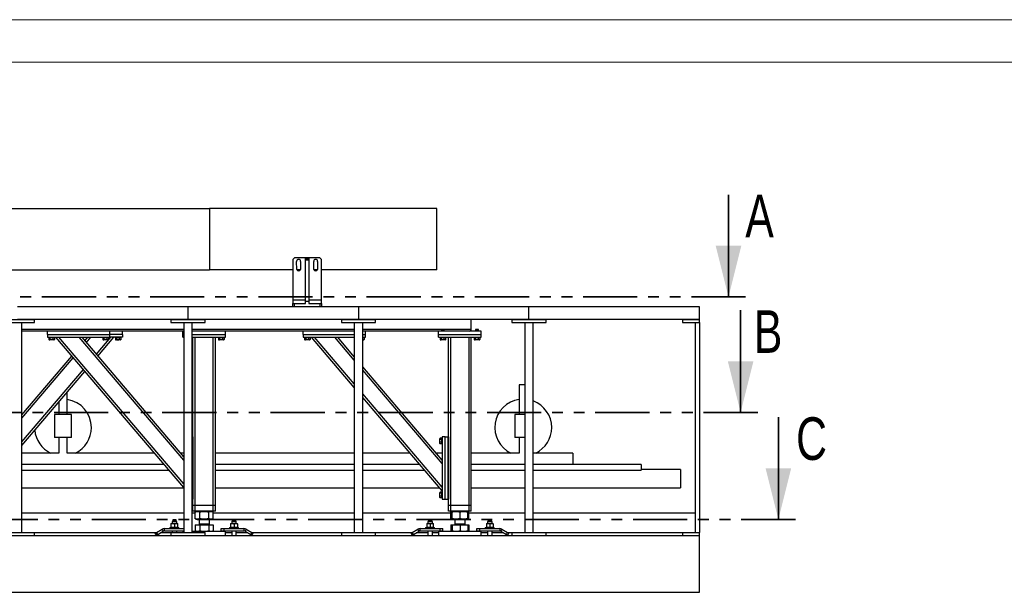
# Model space of a CAD drawing. Header units: millimetres. Extents: x 0 to 841, y 0 to 594.
# Tile 16 of 190: x 179 to 295, y 527 to 594. Entities that reach past the tile are written whole.
import ezdxf

# ---------------------------------------------------------------- set-up
doc = ezdxf.new("R2010")
doc.units = ezdxf.units.MM
doc.linetypes.add('PHANTOM', pattern=[12.7, 6.35, -1.27, 1.27, -1.27, 1.27, -1.27])
doc.layers.add('TRAIT-FORT', color=4, linetype='Continuous', lineweight=25)
doc.styles.add('SLDTEXTSTYLE0', font='TXT', dxfattribs={"width": 0.75})

msp = doc.modelspace()

# ---------------------------------------------------------------- linework, layer by layer
at = {"color": 7, "linetype": 'Continuous', "lineweight": 18}
for p, q in [((841, 594), (0, 594)), ((836, 589), (5, 589))]:
    msp.add_line(p, q, dxfattribs=at)
at = {"color": 7, "linetype": 'Continuous', "lineweight": 35}
for p, q in [((262.606, 573.468), (262.606, 561.468)), ((264.033, 559.909), (264.033, 547.909)), ((268.458, 547.349), (268.458, 535.349))]:
    msp.add_line(p, q, dxfattribs=at)
at = {"color": 7, "linetype": 'PHANTOM', "lineweight": 35}
for p, q in [((264.606, 561.468), (35.839, 561.468)), ((266.033, 547.909), (28.279, 547.909)), ((270.458, 535.349), (23.64, 535.349))]:
    msp.add_line(p, q, dxfattribs=at)
at = {"color": 7, "linetype": 'Continuous', "lineweight": 35}
for points in [[(262.606, 561.468), (264.106, 567.468), (261.106, 567.468)], [(264.033, 547.909), (265.533, 553.909), (262.533, 553.909)], [(268.458, 535.349), (269.958, 541.349), (266.958, 541.349)]]:
    msp.add_solid(points, dxfattribs=at)
at = {"layer": 'TRAIT-FORT', "color": 4, "linetype": 'Continuous', "lineweight": 25}
for p, q in [((172.594, 571.85), (201.705, 571.85)), ((201.705, 571.85), (201.705, 564.65)), ((228.372, 571.85), (201.705, 571.85)), ((228.372, 564.65), (228.372, 571.85)), ((211.673, 566.043), (211.506, 565.876)), ((214.673, 566.043), (211.673, 566.043)), ((214.839, 565.876), (214.673, 566.043)), ((211.506, 565.876), (211.506, 561.117)), ((211.949, 564.709), (211.939, 565.643)), ((212.406, 565.643), (212.396, 564.709)), ((212.973, 565.984), (213.373, 565.984)), ((212.973, 565.828), (212.973, 565.984)), ((212.973, 565.828), (213.373, 565.828)), ((212.973, 560.984), (212.973, 565.828)), ((213.373, 565.984), (213.373, 565.828)), ((213.373, 565.828), (213.373, 560.984)), ((213.949, 564.709), (213.939, 565.643)), ((214.406, 565.643), (214.396, 564.709)), ((214.839, 561.117), (214.839, 565.876)), ((174.373, 564.65), (201.705, 564.65)), ((211.506, 564.65), (201.705, 564.65)), ((212.369, 564.65), (211.976, 564.65)), ((214.37, 564.65), (213.976, 564.65)), ((228.372, 564.65), (214.839, 564.65)), ((199.199, 560.317), (179.199, 560.317)), ((199.199, 558.817), (199.199, 560.317)), ((219.199, 560.317), (199.199, 560.317)), ((211.506, 561.117), (211.506, 560.717)), ((211.506, 561.117), (212.973, 561.117)), ((211.506, 560.317), (211.506, 560.717)), ((211.506, 560.717), (211.673, 560.717)), ((211.673, 560.717), (212.973, 560.717)), ((211.673, 560.317), (211.673, 560.717)), ((212.973, 560.717), (212.973, 560.984)), ((212.973, 560.984), (213.373, 560.984)), ((213.373, 561.117), (214.839, 561.117)), ((213.373, 560.984), (213.373, 560.717)), ((213.373, 560.717), (214.673, 560.717)), ((214.673, 560.717), (214.673, 560.317)), ((214.673, 560.717), (214.839, 560.717)), ((214.839, 560.717), (214.839, 561.117)), ((214.839, 560.717), (214.839, 560.317)), ((219.199, 560.317), (219.199, 558.817)), ((239.199, 560.317), (219.199, 560.317)), ((239.199, 558.817), (239.199, 560.317)), ((259.199, 560.317), (239.199, 560.317)), ((259.199, 558.817), (259.199, 560.317)), ((177.199, 558.817), (181.199, 558.817)), ((177.199, 558.484), (181.199, 558.484)), ((199.199, 558.817), (179.199, 558.817)), ((179.699, 533.817), (179.699, 558.484)), ((181.199, 558.484), (181.199, 558.817)), ((197.199, 558.817), (201.199, 558.817)), ((197.199, 558.817), (197.199, 558.484)), ((197.199, 558.484), (201.199, 558.484)), ((198.699, 558.484), (198.699, 533.817)), ((219.199, 558.817), (199.199, 558.817)), ((199.699, 533.817), (199.699, 558.484)), ((201.199, 558.484), (201.199, 558.817)), ((217.199, 558.817), (217.199, 558.484)), ((217.199, 558.817), (221.199, 558.817)), ((217.199, 558.484), (221.199, 558.484)), ((218.699, 558.484), (218.699, 533.817)), ((239.199, 558.817), (219.199, 558.817)), ((219.699, 533.817), (219.699, 558.484)), ((221.199, 558.484), (221.199, 558.817)), ((232.432, 557.667), (232.432, 558.817)), ((237.199, 558.817), (241.199, 558.817)), ((237.199, 558.817), (237.199, 558.484)), ((237.199, 558.484), (241.199, 558.484)), ((238.699, 558.484), (238.699, 533.817)), ((259.199, 558.817), (239.199, 558.817)), ((239.699, 533.817), (239.699, 558.484)), ((241.199, 558.484), (241.199, 558.817)), ((257.199, 558.817), (259.199, 558.817)), ((257.199, 558.817), (257.199, 558.484)), ((257.199, 558.484), (259.199, 558.484)), ((258.699, 558.484), (258.699, 533.817)), ((259.199, 558.484), (259.199, 558.817)), ((259.199, 558.484), (259.199, 533.817)), ((198.699, 557.667), (179.699, 557.667)), ((198.699, 557.467), (179.699, 557.467)), ((182.699, 557.067), (182.699, 557.467)), ((182.699, 557.067), (182.699, 556.734)), ((182.699, 557.067), (190.032, 557.067)), ((190.032, 557.067), (190.032, 557.467)), ((191.499, 557.067), (190.032, 557.067)), ((190.032, 556.734), (190.032, 557.067)), ((191.499, 557.067), (191.499, 557.467)), ((191.499, 557.067), (191.499, 556.734)), ((198.599, 557.067), (198.599, 557.467)), ((198.599, 557.067), (198.699, 557.067)), ((198.599, 556.734), (198.599, 557.067)), ((218.699, 557.667), (199.699, 557.667)), ((212.699, 557.467), (199.699, 557.467)), ((199.699, 557.067), (203.599, 557.067)), ((203.599, 557.067), (203.599, 557.467)), ((203.599, 556.734), (203.599, 557.067)), ((212.699, 557.067), (212.699, 557.467)), ((218.699, 557.467), (212.699, 557.467)), ((212.699, 557.067), (212.699, 556.734)), ((212.699, 557.067), (218.699, 557.067)), ((228.956, 557.667), (219.699, 557.667)), ((220.032, 557.467), (219.699, 557.467)), ((219.699, 557.067), (220.032, 557.067)), ((228.599, 557.467), (220.032, 557.467)), ((220.032, 557.067), (220.032, 557.467)), ((220.032, 556.734), (220.032, 557.067)), ((233.599, 557.467), (228.599, 557.467)), ((228.599, 557.067), (228.599, 557.467)), ((228.599, 556.734), (228.599, 557.067)), ((228.599, 557.067), (233.599, 557.067)), ((228.956, 557.667), (228.932, 557.644)), ((228.932, 557.644), (228.932, 557.467)), ((229.266, 557.644), (228.932, 557.644)), ((228.956, 557.667), (229.242, 557.667)), ((229.266, 557.644), (229.242, 557.667)), ((232.432, 557.667), (229.242, 557.667)), ((229.266, 557.467), (229.266, 557.644)), ((232.956, 557.667), (232.932, 557.644)), ((232.932, 557.644), (232.932, 557.467)), ((233.266, 557.644), (232.932, 557.644)), ((232.956, 557.667), (233.242, 557.667)), ((233.266, 557.644), (233.242, 557.667)), ((233.266, 557.467), (233.266, 557.644)), ((233.599, 557.067), (233.599, 557.467)), ((233.599, 556.734), (233.599, 557.067)), ((182.699, 556.734), (190.032, 556.734)), ((182.832, 556.734), (182.832, 556.667)), ((183.566, 556.667), (182.832, 556.667)), ((182.874, 556.667), (182.874, 556.467)), ((182.891, 556.456), (182.93, 556.434)), ((183.468, 556.434), (182.93, 556.434)), ((183.002, 556.667), (183.002, 556.467)), ((183.326, 556.667), (183.326, 556.467)), ((183.468, 556.434), (183.507, 556.456)), ((183.524, 556.467), (183.507, 556.457)), ((183.524, 556.667), (183.524, 556.467)), ((183.566, 556.667), (183.566, 556.734)), ((198.699, 539.125), (183.699, 556.734)), ((198.699, 539.536), (184.049, 556.734)), ((198.699, 542.312), (186.414, 556.734)), ((198.699, 542.723), (186.764, 556.734)), ((187.099, 556.341), (187.434, 556.734)), ((187.274, 556.135), (187.784, 556.734)), ((188.456, 554.747), (190.149, 556.734)), ((188.632, 554.542), (190.499, 556.734)), ((189.166, 556.734), (189.166, 556.667)), ((189.899, 556.667), (189.166, 556.667)), ((189.208, 556.667), (189.208, 556.467)), ((189.224, 556.456), (189.263, 556.434)), ((189.801, 556.434), (189.263, 556.434)), ((189.335, 556.667), (189.335, 556.467)), ((189.66, 556.667), (189.66, 556.467)), ((189.801, 556.434), (189.841, 556.456)), ((189.857, 556.467), (189.84, 556.457)), ((189.857, 556.667), (189.857, 556.467)), ((189.899, 556.667), (189.899, 556.734)), ((191.499, 556.734), (190.032, 556.734)), ((190.632, 556.734), (190.632, 556.667)), ((191.139, 556.667), (190.632, 556.667)), ((190.674, 556.667), (190.674, 556.467)), ((190.691, 556.456), (190.73, 556.434)), ((190.966, 556.434), (190.73, 556.434)), ((190.802, 556.667), (190.802, 556.467)), ((191.268, 556.434), (190.966, 556.434)), ((191.126, 556.667), (191.126, 556.467)), ((191.366, 556.667), (191.139, 556.667)), ((191.268, 556.434), (191.307, 556.456)), ((191.324, 556.467), (191.307, 556.457)), ((191.324, 556.667), (191.324, 556.467)), ((191.366, 556.667), (191.366, 556.734)), ((198.599, 556.734), (198.699, 556.734)), ((199.699, 556.734), (203.599, 556.734)), ((199.766, 545.067), (199.766, 556.734)), ((200.032, 537), (200.032, 556.734)), ((202.166, 537), (202.166, 556.734)), ((202.432, 537), (202.432, 556.734)), ((202.732, 556.734), (202.732, 556.667)), ((203.466, 556.667), (202.732, 556.667)), ((202.774, 556.667), (202.774, 556.467)), ((202.791, 556.456), (202.83, 556.434)), ((203.368, 556.434), (202.83, 556.434)), ((202.902, 556.667), (202.902, 556.467)), ((203.226, 556.667), (203.226, 556.467)), ((203.368, 556.434), (203.407, 556.456)), ((203.424, 556.467), (203.407, 556.457)), ((203.424, 556.667), (203.424, 556.467)), ((203.466, 556.667), (203.466, 556.734)), ((212.699, 556.734), (218.699, 556.734)), ((212.832, 556.734), (212.832, 556.667)), ((213.566, 556.667), (212.832, 556.667)), ((212.874, 556.667), (212.874, 556.467)), ((212.891, 556.456), (212.93, 556.434)), ((213.468, 556.434), (212.93, 556.434)), ((213.002, 556.667), (213.002, 556.467)), ((213.326, 556.667), (213.326, 556.467)), ((213.468, 556.434), (213.507, 556.456)), ((213.524, 556.467), (213.507, 556.457)), ((213.524, 556.667), (213.524, 556.467)), ((213.566, 556.667), (213.566, 556.734)), ((218.699, 550.864), (213.699, 556.734)), ((218.699, 551.275), (214.049, 556.734)), ((218.699, 554.051), (216.414, 556.734)), ((218.699, 554.462), (216.764, 556.734)), ((219.699, 556.734), (220.032, 556.734)), ((219.899, 556.667), (219.699, 556.667)), ((219.801, 556.434), (219.699, 556.434)), ((219.801, 556.434), (219.841, 556.456)), ((219.857, 556.467), (219.84, 556.457)), ((219.857, 556.667), (219.857, 556.467)), ((219.899, 556.667), (219.899, 556.734)), ((228.599, 556.734), (233.599, 556.734)), ((228.732, 556.734), (228.732, 556.667)), ((229.466, 556.667), (228.732, 556.667)), ((228.774, 556.667), (228.774, 556.467)), ((228.791, 556.456), (228.83, 556.434)), ((229.368, 556.434), (228.83, 556.434)), ((228.902, 556.667), (228.902, 556.467)), ((229.226, 556.667), (229.226, 556.467)), ((229.368, 556.434), (229.407, 556.456)), ((229.424, 556.467), (229.407, 556.457)), ((229.424, 556.667), (229.424, 556.467)), ((229.466, 556.667), (229.466, 556.734)), ((229.766, 545.067), (229.766, 556.734)), ((230.032, 537), (230.032, 556.734)), ((232.166, 537), (232.166, 556.734)), ((232.432, 537), (232.432, 556.734)), ((232.732, 556.734), (232.732, 556.667)), ((233.466, 556.667), (232.732, 556.667)), ((232.774, 556.667), (232.774, 556.467)), ((232.791, 556.456), (232.83, 556.434)), ((233.368, 556.434), (232.83, 556.434)), ((232.902, 556.667), (232.902, 556.467)), ((233.226, 556.667), (233.226, 556.467)), ((233.368, 556.434), (233.407, 556.456)), ((233.424, 556.467), (233.407, 556.457)), ((233.424, 556.667), (233.424, 556.467)), ((233.466, 556.667), (233.466, 556.734)), ((179.699, 547.654), (185.566, 554.542)), ((179.699, 547.242), (185.742, 554.336)), ((179.699, 544.467), (186.924, 552.948)), ((179.699, 544.055), (187.099, 552.742)), ((229.032, 542.332), (219.699, 553.289)), ((229.032, 541.921), (219.699, 552.877)), ((238.032, 551.15), (238.032, 547.664)), ((238.699, 551.15), (238.032, 551.15)), ((185.032, 547.664), (185.032, 550.316)), ((229.032, 539.145), (219.699, 550.101)), ((184.032, 549.142), (184.032, 547.664)), ((229.032, 538.734), (219.699, 549.69)), ((183.532, 547.664), (183.532, 544.998)), ((185.532, 547.664), (183.532, 547.664)), ((185.532, 544.998), (185.532, 547.664)), ((237.532, 547.664), (237.532, 544.998)), ((238.699, 547.664), (237.532, 547.664)), ((185.532, 544.998), (183.532, 544.998)), ((184.032, 544.998), (184.032, 543.15)), ((185.032, 543.15), (185.032, 544.998)), ((199.699, 545.067), (199.766, 545.067)), ((199.766, 545.067), (199.766, 537.734)), ((228.755, 544.875), (228.732, 544.836)), ((228.732, 544.298), (228.732, 544.836)), ((228.732, 544.298), (228.755, 544.259)), ((228.766, 544.242), (228.756, 544.259)), ((228.966, 544.892), (228.766, 544.892)), ((228.966, 544.764), (228.766, 544.764)), ((228.966, 544.44), (228.766, 544.44)), ((228.966, 544.242), (228.766, 544.242)), ((229.032, 544.934), (228.966, 544.934)), ((228.966, 544.2), (228.966, 544.934)), ((228.966, 544.2), (229.032, 544.2)), ((229.366, 545.067), (229.032, 545.067)), ((229.032, 545.067), (229.032, 537.734)), ((229.366, 537.734), (229.366, 545.067)), ((229.366, 545.067), (229.699, 545.067)), ((229.699, 537.734), (229.699, 545.067)), ((229.699, 545.067), (229.766, 545.067)), ((229.766, 545.067), (229.766, 537.734)), ((238.699, 544.998), (237.532, 544.998)), ((238.032, 544.998), (238.032, 543.15)), ((184.032, 543.15), (179.699, 543.15)), ((195.27, 543.15), (185.032, 543.15)), ((198.699, 543.15), (198.335, 543.15)), ((218.699, 543.15), (202.432, 543.15)), ((225.27, 543.15), (219.699, 543.15)), ((229.032, 543.15), (228.335, 543.15)), ((238.032, 543.15), (232.432, 543.15)), ((244.337, 543.15), (239.699, 543.15)), ((244.337, 543.15), (244.337, 541.817)), ((196.406, 541.817), (179.699, 541.817)), ((218.699, 541.817), (202.432, 541.817)), ((226.406, 541.817), (219.699, 541.817)), ((238.699, 541.817), (232.432, 541.817)), ((252.375, 541.817), (239.699, 541.817)), ((252.375, 541.817), (252.375, 541.15)), ((179.699, 541.15), (196.974, 541.15)), ((202.432, 541.15), (218.699, 541.15)), ((219.699, 541.15), (226.974, 541.15)), ((232.432, 541.15), (238.699, 541.15)), ((239.699, 541.15), (252.375, 541.15)), ((256.975, 541.234), (252.375, 541.234)), ((256.975, 541.234), (256.975, 539.067)), ((179.699, 539.067), (198.699, 539.067)), ((202.432, 539.067), (218.699, 539.067)), ((219.699, 539.067), (228.748, 539.067)), ((228.755, 538.542), (228.732, 538.503)), ((228.732, 537.965), (228.732, 538.503)), ((228.966, 538.558), (228.766, 538.558)), ((228.966, 538.431), (228.766, 538.431)), ((229.032, 538.6), (228.966, 538.6)), ((228.966, 537.867), (228.966, 538.6)), ((232.432, 539.067), (238.699, 539.067)), ((239.699, 539.067), (256.975, 539.067)), ((199.766, 537.734), (199.699, 537.734)), ((199.766, 537), (199.766, 537.734)), ((228.732, 537.965), (228.755, 537.926)), ((228.766, 537.909), (228.756, 537.926)), ((228.966, 538.106), (228.766, 538.106)), ((228.966, 537.909), (228.766, 537.909)), ((228.966, 537.867), (229.032, 537.867)), ((229.032, 537.734), (229.366, 537.734)), ((229.366, 537.734), (229.699, 537.734)), ((229.766, 537.734), (229.699, 537.734)), ((229.766, 537), (229.766, 537.734)), ((179.699, 536.15), (198.699, 536.15)), ((199.699, 536.15), (200.041, 536.15)), ((200.032, 537), (199.766, 537)), ((199.766, 536.334), (199.766, 537)), ((200.032, 536.334), (199.766, 536.334)), ((202.166, 537), (200.032, 537)), ((200.032, 536.334), (200.032, 537)), ((202.166, 536.334), (200.032, 536.334)), ((200.049, 536.249), (200.041, 536.246)), ((200.041, 535.455), (200.041, 536.246)), ((200.258, 536.334), (200.048, 536.249)), ((200.581, 535.455), (200.581, 536.246)), ((201.639, 535.455), (201.639, 536.246)), ((202.15, 536.249), (201.94, 536.334)), ((202.157, 535.455), (202.157, 536.246)), ((202.157, 536.15), (218.699, 536.15)), ((202.432, 537), (202.166, 537)), ((202.166, 536.334), (202.166, 537)), ((202.432, 536.334), (202.166, 536.334)), ((202.432, 536.334), (202.432, 537)), ((219.699, 536.15), (230.041, 536.15)), ((230.032, 537), (229.766, 537)), ((229.766, 536.334), (229.766, 537)), ((230.032, 536.334), (229.766, 536.334)), ((232.166, 537), (230.032, 537)), ((230.032, 536.334), (230.032, 537)), ((232.166, 536.334), (230.032, 536.334)), ((230.049, 536.249), (230.041, 536.246)), ((230.041, 535.455), (230.041, 536.246)), ((230.18, 536.302), (230.048, 536.249)), ((230.176, 535.455), (230.176, 536.246)), ((230.258, 536.334), (230.182, 536.303)), ((230.189, 535.455), (230.189, 536.246)), ((231.112, 535.455), (231.112, 536.246)), ((232.016, 536.303), (231.94, 536.334)), ((232.15, 536.249), (232.016, 536.303)), ((232.022, 535.455), (232.022, 536.246)), ((232.157, 535.455), (232.157, 536.246)), ((232.157, 536.15), (238.699, 536.15)), ((232.432, 537), (232.166, 537)), ((232.166, 536.334), (232.166, 537)), ((232.432, 536.334), (232.166, 536.334)), ((232.432, 536.334), (232.432, 537)), ((239.699, 536.15), (258.699, 536.15)), ((197.2, 534.879), (197.4, 534.879)), ((197.2, 534.857), (197.2, 534.425)), ((197.397, 535.186), (197.333, 535.076)), ((197.333, 535.076), (197.333, 534.879)), ((197.867, 535.076), (197.333, 535.076)), ((197.397, 535.302), (197.397, 535.186)), ((197.803, 535.302), (197.397, 535.302)), ((197.803, 535.186), (197.397, 535.186)), ((197.4, 534.879), (197.8, 534.879)), ((197.6, 534.857), (197.6, 534.425)), ((197.8, 534.879), (198, 534.879)), ((197.803, 535.186), (197.803, 535.302)), ((197.867, 535.076), (197.803, 535.186)), ((197.867, 534.879), (197.867, 535.076)), ((198, 534.425), (198, 534.857)), ((200.041, 535.455), (200.049, 535.452)), ((200.048, 535.452), (200.258, 535.367)), ((200.258, 535.367), (201.94, 535.367)), ((200.499, 535.367), (200.499, 534.839)), ((201.699, 534.839), (201.699, 535.367)), ((201.94, 535.367), (202.15, 535.452)), ((204.198, 534.879), (204.398, 534.879)), ((204.198, 534.857), (204.198, 534.425)), ((204.395, 535.186), (204.331, 535.076)), ((204.331, 535.076), (204.331, 534.879)), ((204.865, 535.076), (204.331, 535.076)), ((204.395, 535.302), (204.395, 535.186)), ((204.801, 535.302), (204.395, 535.302)), ((204.801, 535.186), (204.395, 535.186)), ((204.398, 534.879), (204.798, 534.879)), ((204.598, 534.857), (204.598, 534.425)), ((204.798, 534.879), (204.998, 534.879)), ((204.801, 535.186), (204.801, 535.302)), ((204.865, 535.076), (204.801, 535.186)), ((204.865, 534.879), (204.865, 535.076)), ((204.998, 534.857), (204.998, 534.425)), ((227.2, 534.879), (227.4, 534.879)), ((227.2, 534.857), (227.2, 534.425)), ((227.397, 535.186), (227.333, 535.076)), ((227.333, 535.076), (227.333, 534.879)), ((227.867, 535.076), (227.333, 535.076)), ((227.397, 535.302), (227.397, 535.186)), ((227.803, 535.302), (227.397, 535.302)), ((227.803, 535.186), (227.397, 535.186)), ((227.4, 534.879), (227.8, 534.879)), ((227.6, 534.857), (227.6, 534.425)), ((227.8, 534.879), (228, 534.879)), ((227.803, 535.186), (227.803, 535.302)), ((227.867, 535.076), (227.803, 535.186)), ((227.867, 534.879), (227.867, 535.076)), ((228, 534.425), (228, 534.857)), ((230.041, 535.455), (230.049, 535.452)), ((230.048, 535.452), (230.182, 535.398)), ((230.182, 535.398), (230.258, 535.367)), ((230.258, 535.367), (231.832, 535.367)), ((230.499, 535.367), (230.499, 534.839)), ((231.699, 534.839), (231.699, 535.367)), ((231.832, 535.367), (231.94, 535.367)), ((231.94, 535.367), (232.016, 535.398)), ((232.016, 535.398), (232.15, 535.452)), ((234.198, 534.879), (234.398, 534.879)), ((234.198, 534.857), (234.198, 534.425)), ((234.395, 535.186), (234.331, 535.076)), ((234.331, 535.076), (234.331, 534.879)), ((234.865, 535.076), (234.331, 535.076)), ((234.395, 535.302), (234.395, 535.186)), ((234.801, 535.302), (234.395, 535.302)), ((234.801, 535.186), (234.395, 535.186)), ((234.398, 534.879), (234.798, 534.879)), ((234.598, 534.857), (234.598, 534.425)), ((234.798, 534.879), (234.998, 534.879)), ((234.801, 535.186), (234.801, 535.302)), ((234.865, 535.076), (234.801, 535.186)), ((234.865, 534.879), (234.865, 535.076)), ((234.998, 534.857), (234.998, 534.425)), ((177.199, 533.817), (181.199, 533.817)), ((181.199, 533.484), (181.199, 533.817)), ((181.199, 533.817), (195.45, 533.817)), ((195.496, 533.536), (195.362, 533.767)), ((195.507, 533.85), (196.167, 534.231)), ((195.64, 533.619), (195.507, 533.85)), ((195.64, 533.619), (196.3, 534)), ((195.983, 533.817), (197.199, 533.817)), ((196.3, 534), (196.167, 534.231)), ((196.433, 534.036), (196.433, 534.302)), ((196.433, 534.302), (198.699, 534.302)), ((196.433, 534.036), (198.699, 534.036)), ((197.067, 534.402), (197.067, 534.302)), ((197.067, 534.402), (198.133, 534.402)), ((197.199, 533.817), (201.199, 533.817)), ((197.199, 533.817), (197.199, 533.484)), ((197.333, 534.036), (197.333, 533.817)), ((197.867, 533.817), (197.867, 534.036)), ((198.133, 534.302), (198.133, 534.402)), ((198.632, 533.984), (198.599, 533.95)), ((198.599, 533.95), (198.599, 533.817)), ((198.699, 533.95), (198.599, 533.95)), ((198.632, 533.984), (198.699, 533.984)), ((199.699, 533.984), (203.34, 533.984)), ((203.371, 533.95), (199.699, 533.95)), ((200.041, 534.727), (200.041, 534.066)), ((200.041, 534.727), (200.581, 534.727)), ((200.048, 534.062), (200.041, 534.066)), ((200.047, 534.062), (200.182, 533.984)), ((200.247, 534.734), (200.247, 534.727)), ((200.247, 534.734), (200.366, 534.734)), ((200.366, 534.734), (201.951, 534.734)), ((200.571, 534.839), (200.499, 534.767)), ((200.499, 534.839), (200.583, 534.839)), ((200.499, 534.767), (201.405, 534.767)), ((200.581, 534.727), (200.581, 534.066)), ((200.581, 534.727), (201.639, 534.727)), ((200.583, 534.839), (201.699, 534.839)), ((201.199, 533.484), (201.199, 533.817)), ((201.405, 534.767), (201.699, 534.767)), ((201.699, 534.767), (201.627, 534.839)), ((201.639, 534.727), (201.639, 534.066)), ((201.639, 534.727), (202.157, 534.727)), ((201.951, 534.727), (201.951, 534.734)), ((202.016, 533.984), (202.151, 534.062)), ((202.157, 534.727), (202.157, 534.066)), ((203.098, 534.036), (203.098, 534.302)), ((203.098, 534.302), (203.431, 534.302)), ((203.098, 534.036), (203.431, 534.036)), ((203.34, 533.984), (203.566, 533.984)), ((203.599, 533.95), (203.371, 533.95)), ((203.431, 534.036), (203.431, 534.302)), ((203.431, 534.302), (205.765, 534.302)), ((203.431, 534.036), (205.765, 534.036)), ((203.599, 533.95), (203.566, 533.984)), ((203.599, 533.484), (203.599, 533.95)), ((203.599, 533.817), (204.331, 533.817)), ((204.065, 534.402), (204.065, 534.302)), ((204.065, 534.402), (205.131, 534.402)), ((204.331, 534.036), (204.331, 533.484)), ((204.865, 533.484), (204.865, 534.036)), ((204.865, 533.817), (206.215, 533.817)), ((205.131, 534.302), (205.131, 534.402)), ((205.765, 534.302), (205.765, 534.036)), ((206.031, 534.231), (205.898, 534)), ((205.898, 534), (206.558, 533.619)), ((206.031, 534.231), (206.691, 533.85)), ((206.558, 533.619), (206.691, 533.85)), ((206.702, 533.536), (206.836, 533.767)), ((206.748, 533.817), (217.199, 533.817)), ((217.199, 533.817), (221.199, 533.817)), ((217.199, 533.817), (217.199, 533.484)), ((221.199, 533.484), (221.199, 533.817)), ((221.199, 533.817), (225.45, 533.817)), ((225.496, 533.536), (225.362, 533.767)), ((225.507, 533.85), (226.167, 534.231)), ((225.64, 533.619), (225.507, 533.85)), ((225.64, 533.619), (226.3, 534)), ((225.983, 533.817), (227.333, 533.817)), ((226.3, 534), (226.167, 534.231)), ((226.433, 534.036), (226.433, 534.302)), ((226.433, 534.302), (228.767, 534.302)), ((226.433, 534.036), (228.767, 534.036)), ((227.067, 534.402), (227.067, 534.302)), ((227.067, 534.402), (228.133, 534.402)), ((227.333, 534.036), (227.333, 533.484)), ((227.867, 533.484), (227.867, 534.036)), ((227.867, 533.817), (228.599, 533.817)), ((228.133, 534.302), (228.133, 534.402)), ((228.632, 533.984), (228.599, 533.95)), ((228.599, 533.95), (228.599, 533.484)), ((230.055, 533.95), (228.599, 533.95)), ((228.632, 533.984), (230.069, 533.984)), ((228.767, 534.036), (228.767, 534.302)), ((228.767, 534.302), (229.1, 534.302)), ((228.767, 534.036), (229.1, 534.036)), ((229.1, 534.036), (229.1, 534.302)), ((230.041, 534.727), (230.041, 534.066)), ((230.041, 534.727), (230.176, 534.727)), ((230.048, 534.062), (230.041, 534.066)), ((230.047, 534.062), (230.182, 533.984)), ((233.599, 533.95), (230.055, 533.95)), ((230.069, 533.984), (233.566, 533.984)), ((230.176, 534.727), (230.176, 534.066)), ((230.176, 534.727), (230.189, 534.727)), ((230.189, 534.727), (230.189, 534.066)), ((230.189, 534.727), (231.112, 534.727)), ((230.247, 534.734), (230.247, 534.727)), ((230.247, 534.734), (231.951, 534.734)), ((230.571, 534.839), (230.499, 534.767)), ((230.499, 534.839), (231.699, 534.839)), ((230.499, 534.767), (230.583, 534.767)), ((230.583, 534.767), (231.699, 534.767)), ((231.112, 534.727), (231.112, 534.066)), ((231.112, 534.727), (232.022, 534.727)), ((231.699, 534.767), (231.627, 534.839)), ((231.951, 534.727), (231.951, 534.734)), ((232.016, 533.984), (232.151, 534.062)), ((232.022, 534.727), (232.157, 534.727)), ((232.022, 534.727), (232.022, 534.066)), ((232.157, 534.727), (232.157, 534.066)), ((233.098, 534.036), (233.098, 534.302)), ((233.098, 534.302), (233.431, 534.302)), ((233.098, 534.036), (233.431, 534.036)), ((233.431, 534.036), (233.431, 534.302)), ((233.431, 534.302), (235.765, 534.302)), ((233.431, 534.036), (235.765, 534.036)), ((233.599, 533.95), (233.566, 533.984)), ((233.599, 533.484), (233.599, 533.95)), ((233.599, 533.817), (234.331, 533.817)), ((234.065, 534.402), (234.065, 534.302)), ((234.065, 534.402), (235.131, 534.402)), ((234.331, 534.036), (234.331, 533.484)), ((234.865, 533.484), (234.865, 534.036)), ((234.865, 533.817), (236.215, 533.817)), ((235.131, 534.302), (235.131, 534.402)), ((235.765, 534.302), (235.765, 534.036)), ((236.031, 534.231), (235.898, 534)), ((235.898, 534), (236.558, 533.619)), ((236.031, 534.231), (236.691, 533.85)), ((236.558, 533.619), (236.691, 533.85)), ((236.702, 533.536), (236.836, 533.767)), ((236.748, 533.817), (237.199, 533.817)), ((237.199, 533.817), (241.199, 533.817)), ((237.199, 533.817), (237.199, 533.484)), ((241.199, 533.484), (241.199, 533.817)), ((241.199, 533.817), (257.199, 533.817)), ((257.199, 533.817), (259.199, 533.817)), ((257.199, 533.817), (257.199, 533.484)), ((259.199, 533.484), (259.199, 533.817)), ((39.199, 533.484), (259.199, 533.484)), ((177.199, 533.484), (181.199, 533.484)), ((197.199, 533.484), (201.199, 533.484)), ((217.199, 533.484), (221.199, 533.484)), ((237.199, 533.484), (241.199, 533.484)), ((257.199, 533.484), (259.199, 533.484)), ((259.199, 526.817), (259.199, 533.484)), ((39.199, 526.817), (259.199, 526.817))]:
    msp.add_line(p, q, dxfattribs=at)
at = {"layer": 'TRAIT-FORT', "color": 4, "linetype": 'Continuous', "lineweight": 25, "flags": 128}
for points in [[(195.362, 533.767), (195.365, 533.768), (195.373, 533.773), (195.387, 533.781), (195.405, 533.791), (195.427, 533.804), (195.451, 533.818), (195.479, 533.834), (195.507, 533.85)], [(206.691, 533.85), (206.719, 533.834), (206.746, 533.818), (206.771, 533.804), (206.793, 533.791), (206.811, 533.781), (206.825, 533.773), (206.833, 533.768), (206.836, 533.767)], [(225.362, 533.767), (225.365, 533.768), (225.373, 533.773), (225.387, 533.781), (225.405, 533.791), (225.427, 533.804), (225.451, 533.818), (225.479, 533.834), (225.507, 533.85)], [(236.691, 533.85), (236.719, 533.834), (236.746, 533.818), (236.771, 533.804), (236.793, 533.791), (236.811, 533.781), (236.825, 533.773), (236.833, 533.768), (236.836, 533.767)], [(195.496, 533.536), (195.498, 533.537), (195.507, 533.542), (195.52, 533.55), (195.538, 533.56), (195.56, 533.573), (195.585, 533.587), (195.612, 533.603), (195.64, 533.619)], [(206.558, 533.619), (206.586, 533.603), (206.613, 533.587), (206.638, 533.573), (206.66, 533.56), (206.678, 533.55), (206.691, 533.542), (206.699, 533.537), (206.702, 533.536)], [(225.496, 533.536), (225.498, 533.537), (225.507, 533.542), (225.52, 533.55), (225.538, 533.56), (225.56, 533.573), (225.585, 533.587), (225.612, 533.603), (225.64, 533.619)], [(236.558, 533.619), (236.586, 533.603), (236.613, 533.587), (236.638, 533.573), (236.66, 533.56), (236.678, 533.55), (236.691, 533.542), (236.699, 533.537), (236.702, 533.536)]]:
    msp.add_lwpolyline(points, dxfattribs=at)
at = {"layer": 'TRAIT-FORT', "color": 4, "linetype": 'Continuous', "lineweight": 25}
for centre, radius, start, end in [((212.173, 565.643), 0.233, 360, 180), ((214.173, 565.643), 0.233, 360, 180), ((212.173, 564.776), 0.233, 196.60155, 343.39845), ((214.173, 564.776), 0.233, 196.60155, 343.39845), ((232.232, 557.667), 0.2, 270, 0), ((184.532, 546.15), 3.333, 0, 81.37307), ((238.532, 546.15), 3.333, 98.62693, 244.15807), ((238.532, 546.15), 3.333, 0, 69.51268), ((184.532, 546.15), 3.333, 185.44656, 244.15807), ((184.532, 546.15), 3.333, 295.84193, 0), ((238.532, 546.15), 3.333, 295.84193, 0), ((196.433, 533.769), 0.533, 90, 120), ((196.433, 533.769), 0.267, 90, 120), ((200.466, 534.767), 0.0333, 270, 360), ((201.732, 534.767), 0.0333, 180, 270), ((205.765, 533.769), 0.533, 60, 90), ((205.765, 533.769), 0.267, 60, 90), ((226.433, 533.769), 0.533, 90, 120), ((226.433, 533.769), 0.267, 90, 120), ((230.466, 534.767), 0.0333, 270, 360), ((231.732, 534.767), 0.0333, 180, 270), ((235.765, 533.769), 0.533, 60, 90), ((235.765, 533.769), 0.267, 60, 90)]:
    msp.add_arc(centre, radius, start, end, dxfattribs=at)
for points, knots in [([(182.874, 556.467), (182.885, 556.46), (182.908, 556.445), (182.941, 556.44), (182.972, 556.448), (182.992, 556.461), (183.002, 556.467)], [0, 0, 0, 0, 0.2646067, 0.5349462, 0.765355, 1, 1, 1, 1]), ([(183.326, 556.467), (183.285, 556.457), (183.217, 556.44), (183.118, 556.442), (183.051, 556.454), (183.013, 556.464), (183.002, 556.467)], [0, 0, 0, 0, 0.38554443, 0.63760812, 0.8965508, 1, 1, 1, 1]), ([(183.524, 556.467), (183.507, 556.46), (183.472, 556.445), (183.421, 556.44), (183.372, 556.448), (183.341, 556.461), (183.326, 556.467)], [0, 0, 0, 0, 0.2646212, 0.5349498, 0.7653281, 1, 1, 1, 1]), ([(189.208, 556.467), (189.219, 556.46), (189.241, 556.445), (189.274, 556.44), (189.306, 556.448), (189.325, 556.461), (189.335, 556.467)], [0, 0, 0, 0, 0.2646067, 0.5349462, 0.765355, 1, 1, 1, 1]), ([(189.66, 556.467), (189.618, 556.457), (189.55, 556.44), (189.451, 556.442), (189.384, 556.454), (189.346, 556.464), (189.335, 556.467)], [0, 0, 0, 0, 0.3855442, 0.6376552, 0.8965509, 1, 1, 1, 1]), ([(189.857, 556.467), (189.84, 556.46), (189.805, 556.445), (189.754, 556.44), (189.705, 556.448), (189.675, 556.461), (189.66, 556.467)], [0, 0, 0, 0, 0.2646004, 0.5349364, 0.7653497, 1, 1, 1, 1]), ([(190.674, 556.467), (190.685, 556.46), (190.708, 556.445), (190.741, 556.44), (190.772, 556.448), (190.792, 556.461), (190.802, 556.467)], [0, 0, 0, 0, 0.2646203, 0.5349551, 0.7653195, 1, 1, 1, 1]), ([(190.802, 556.467), (190.843, 556.457), (190.911, 556.44), (191.01, 556.442), (191.077, 556.454), (191.115, 556.464), (191.126, 556.467)], [0, 0, 0, 0, 0.3855424, 0.6376556, 0.896552, 1, 1, 1, 1]), ([(191.324, 556.467), (191.307, 556.46), (191.272, 556.445), (191.221, 556.44), (191.172, 556.448), (191.141, 556.461), (191.126, 556.467)], [0, 0, 0, 0, 0.264596, 0.5349465, 0.7653547, 1, 1, 1, 1]), ([(202.774, 556.467), (202.785, 556.46), (202.808, 556.445), (202.841, 556.44), (202.872, 556.448), (202.892, 556.461), (202.902, 556.467)], [0, 0, 0, 0, 0.26462011, 0.5349548, 0.76534851, 1, 1, 1, 1]), ([(203.226, 556.467), (203.185, 556.457), (203.117, 556.44), (203.018, 556.442), (202.951, 556.454), (202.913, 556.464), (202.902, 556.467)], [0, 0, 0, 0, 0.3855433, 0.6376562, 0.8965507, 1, 1, 1, 1]), ([(203.424, 556.467), (203.407, 556.46), (203.372, 556.445), (203.321, 556.44), (203.272, 556.448), (203.241, 556.461), (203.226, 556.467)], [0, 0, 0, 0, 0.2645935, 0.5349416, 0.7653476, 1, 1, 1, 1]), ([(212.874, 556.467), (212.885, 556.46), (212.908, 556.445), (212.941, 556.44), (212.972, 556.448), (212.992, 556.461), (213.002, 556.467)], [0, 0, 0, 0, 0.2646067, 0.5349463, 0.7653442, 1, 1, 1, 1]), ([(213.326, 556.467), (213.285, 556.457), (213.217, 556.44), (213.118, 556.442), (213.051, 556.454), (213.013, 556.464), (213.002, 556.467)], [0, 0, 0, 0, 0.3855433, 0.6376547, 0.8965507, 1, 1, 1, 1]), ([(213.524, 556.467), (213.507, 556.46), (213.472, 556.445), (213.421, 556.44), (213.372, 556.448), (213.341, 556.461), (213.326, 556.467)], [0, 0, 0, 0, 0.2645934, 0.5349415, 0.7653569, 1, 1, 1, 1]), ([(219.857, 556.467), (219.84, 556.46), (219.805, 556.445), (219.754, 556.44), (219.718, 556.444), (219.701, 556.451), (219.699, 556.452)], [0, 0, 0, 0, 0.3314455, 0.6700995, 0.9587317, 1, 1, 1, 1]), ([(228.774, 556.467), (228.785, 556.46), (228.808, 556.445), (228.841, 556.44), (228.872, 556.448), (228.892, 556.461), (228.902, 556.467)], [0, 0, 0, 0, 0.2645939, 0.5349501, 0.7653386, 1, 1, 1, 1]), ([(229.226, 556.467), (229.185, 556.457), (229.117, 556.44), (229.018, 556.442), (228.951, 556.454), (228.913, 556.464), (228.902, 556.467)], [0, 0, 0, 0, 0.3855912, 0.6376549, 0.8965508, 1, 1, 1, 1]), ([(229.424, 556.467), (229.407, 556.46), (229.372, 556.445), (229.321, 556.44), (229.272, 556.448), (229.241, 556.461), (229.226, 556.467)], [0, 0, 0, 0, 0.2646287, 0.5349649, 0.7653496, 1, 1, 1, 1]), ([(232.774, 556.467), (232.785, 556.46), (232.808, 556.445), (232.841, 556.44), (232.872, 556.448), (232.892, 556.461), (232.902, 556.467)], [0, 0, 0, 0, 0.2646122, 0.5349499, 0.7653385, 1, 1, 1, 1]), ([(233.226, 556.467), (233.185, 556.457), (233.117, 556.44), (233.018, 556.442), (232.951, 556.454), (232.913, 556.464), (232.902, 556.467)], [0, 0, 0, 0, 0.3855442, 0.6376552, 0.8965509, 1, 1, 1, 1]), ([(233.424, 556.467), (233.407, 556.46), (233.372, 556.445), (233.321, 556.44), (233.272, 556.448), (233.241, 556.461), (233.226, 556.467)], [0, 0, 0, 0, 0.2646004, 0.5349364, 0.7653497, 1, 1, 1, 1]), ([(228.766, 544.892), (228.758, 544.881), (228.744, 544.858), (228.738, 544.825), (228.746, 544.794), (228.759, 544.774), (228.766, 544.764)], [0, 0, 0, 0, 0.2646085, 0.5349523, 0.7653361, 1, 1, 1, 1]), ([(228.766, 544.44), (228.756, 544.481), (228.739, 544.549), (228.74, 544.648), (228.752, 544.715), (228.763, 544.753), (228.766, 544.764)], [0, 0, 0, 0, 0.3855468, 0.6376402, 0.8965507, 1, 1, 1, 1]), ([(228.766, 544.242), (228.758, 544.26), (228.744, 544.294), (228.738, 544.345), (228.746, 544.395), (228.759, 544.425), (228.766, 544.44)], [0, 0, 0, 0, 0.2646005, 0.5349509, 0.765348, 1, 1, 1, 1]), ([(228.766, 538.558), (228.758, 538.547), (228.744, 538.525), (228.738, 538.492), (228.746, 538.46), (228.759, 538.441), (228.766, 538.431)], [0, 0, 0, 0, 0.2646093, 0.534954, 0.7653375, 1, 1, 1, 1]), ([(228.766, 538.106), (228.756, 538.148), (228.739, 538.216), (228.74, 538.315), (228.752, 538.382), (228.763, 538.42), (228.766, 538.431)], [0, 0, 0, 0, 0.3855439, 0.6376402, 0.8965478, 1, 1, 1, 1]), ([(228.766, 537.909), (228.758, 537.926), (228.744, 537.961), (228.738, 538.012), (228.746, 538.061), (228.759, 538.091), (228.766, 538.106)], [0, 0, 0, 0, 0.2646, 0.5349536, 0.7653485, 1, 1, 1, 1]), ([(200.041, 536.246), (200.077, 536.259), (200.145, 536.284), (200.245, 536.302), (200.335, 536.305), (200.417, 536.295), (200.497, 536.277), (200.552, 536.256), (200.581, 536.246)], [0, 0, 0, 0, 0.2020636, 0.3826967, 0.555313, 0.6929874, 0.8388933, 1, 1, 1, 1]), ([(200.581, 536.246), (200.652, 536.259), (200.785, 536.284), (200.982, 536.302), (201.157, 536.305), (201.319, 536.295), (201.476, 536.277), (201.583, 536.256), (201.639, 536.246)], [0, 0, 0, 0, 0.2020675, 0.3826965, 0.5553172, 0.6929797, 0.8388868, 1, 1, 1, 1]), ([(201.639, 536.246), (201.674, 536.259), (201.739, 536.284), (201.836, 536.302), (201.921, 536.305), (202, 536.295), (202.075, 536.277), (202.124, 536.258), (202.149, 536.249)], [0, 0, 0, 0, 0.2052745, 0.3887841, 0.5641393, 0.7040023, 0.8522226, 1, 1, 1, 1]), ([(230.041, 536.246), (230.077, 536.26), (230.123, 536.278), (230.169, 536.286), (230.179, 536.287)], [0, 0, 0, 0, 0.7836509, 1, 1, 1, 1]), ([(230.176, 536.246), (230.177, 536.259), (230.178, 536.284), (230.181, 536.302), (230.183, 536.305), (230.185, 536.295), (230.187, 536.277), (230.188, 536.256), (230.189, 536.246)], [0, 0, 0, 0, 0.2020688, 0.3826991, 0.5553138, 0.6929921, 0.8388966, 1, 1, 1, 1]), ([(230.189, 536.246), (230.25, 536.259), (230.367, 536.284), (230.539, 536.302), (230.691, 536.305), (230.832, 536.295), (230.969, 536.277), (231.063, 536.256), (231.112, 536.246)], [0, 0, 0, 0, 0.2020678, 0.3826999, 0.5553095, 0.6929932, 0.8388915, 1, 1, 1, 1]), ([(231.112, 536.246), (231.173, 536.259), (231.288, 536.284), (231.457, 536.302), (231.607, 536.305), (231.746, 536.295), (231.881, 536.277), (231.974, 536.256), (232.022, 536.246)], [0, 0, 0, 0, 0.2020658, 0.3826991, 0.5553219, 0.6930022, 0.8388944, 1, 1, 1, 1]), ([(232.022, 536.246), (232.021, 536.259), (232.02, 536.283), (232.017, 536.301), (232.016, 536.301), (232.016, 536.301)], [0, 0, 0, 0, 0.4127441, 0.7817057, 1, 1, 1, 1]), ([(232.018, 536.289), (232.037, 536.285), (232.081, 536.276), (232.124, 536.259), (232.149, 536.249)], [0, 0, 0, 0, 0.4267487, 1, 1, 1, 1]), ([(197.2, 534.857), (197.233, 534.863), (197.299, 534.876), (197.366, 534.878), (197.4, 534.879)], [0, 0, 0, 0, 0.49815528, 1, 1, 1, 1]), ([(197.2, 534.879), (197.2, 534.878), (197.2, 534.876), (197.2, 534.863), (197.2, 534.857)], [0, 0, 0, 0, 0.49786081, 1, 1, 1, 1]), ([(197.4, 534.879), (197.433, 534.878), (197.5, 534.876), (197.567, 534.863), (197.6, 534.857)], [0, 0, 0, 0, 0.4978228, 1, 1, 1, 1]), ([(197.6, 534.857), (197.633, 534.863), (197.699, 534.876), (197.766, 534.878), (197.8, 534.879)], [0, 0, 0, 0, 0.4981468, 1, 1, 1, 1]), ([(197.8, 534.879), (197.833, 534.878), (197.9, 534.876), (197.967, 534.863), (198, 534.857)], [0, 0, 0, 0, 0.4978144, 1, 1, 1, 1]), ([(198, 534.857), (198, 534.863), (198, 534.876), (198, 534.878), (198, 534.879)], [0, 0, 0, 0, 0.49815421, 1, 1, 1, 1]), ([(200.581, 535.455), (200.545, 535.442), (200.477, 535.417), (200.376, 535.399), (200.287, 535.396), (200.204, 535.406), (200.124, 535.424), (200.069, 535.444), (200.041, 535.455)], [0, 0, 0, 0, 0.2020668, 0.3826999, 0.5553161, 0.6929981, 0.8388965, 1, 1, 1, 1]), ([(201.639, 535.455), (201.569, 535.442), (201.435, 535.417), (201.238, 535.399), (201.063, 535.396), (200.901, 535.406), (200.744, 535.424), (200.637, 535.444), (200.581, 535.455)], [0, 0, 0, 0, 0.2020674, 0.3827113, 0.5553171, 0.6929944, 0.8389015, 1, 1, 1, 1]), ([(202.149, 535.452), (202.117, 535.44), (202.055, 535.417), (201.961, 535.399), (201.875, 535.396), (201.796, 535.406), (201.719, 535.424), (201.667, 535.444), (201.639, 535.455)], [0, 0, 0, 0, 0.1894053, 0.3729039, 0.548263, 0.6881233, 0.8363399, 1, 1, 1, 1]), ([(204.198, 534.857), (204.231, 534.863), (204.297, 534.876), (204.364, 534.878), (204.398, 534.879)], [0, 0, 0, 0, 0.49815528, 1, 1, 1, 1]), ([(204.198, 534.879), (204.198, 534.878), (204.198, 534.876), (204.198, 534.863), (204.198, 534.857)], [0, 0, 0, 0, 0.49786081, 1, 1, 1, 1]), ([(204.398, 534.879), (204.432, 534.878), (204.499, 534.876), (204.565, 534.863), (204.598, 534.857)], [0, 0, 0, 0, 0.4978228, 1, 1, 1, 1]), ([(204.598, 534.857), (204.631, 534.863), (204.697, 534.876), (204.764, 534.878), (204.798, 534.879)], [0, 0, 0, 0, 0.4981763, 1, 1, 1, 1]), ([(204.798, 534.879), (204.831, 534.878), (204.899, 534.876), (204.965, 534.863), (204.998, 534.857)], [0, 0, 0, 0, 0.4978733, 1, 1, 1, 1]), ([(204.998, 534.857), (204.998, 534.863), (204.998, 534.876), (204.998, 534.878), (204.998, 534.879)], [0, 0, 0, 0, 0.49815421, 1, 1, 1, 1]), ([(227.2, 534.857), (227.233, 534.863), (227.299, 534.876), (227.366, 534.878), (227.4, 534.879)], [0, 0, 0, 0, 0.498151, 1, 1, 1, 1]), ([(227.2, 534.879), (227.2, 534.878), (227.2, 534.876), (227.2, 534.863), (227.2, 534.857)], [0, 0, 0, 0, 0.4978438, 1, 1, 1, 1]), ([(227.4, 534.879), (227.433, 534.878), (227.5, 534.876), (227.567, 534.863), (227.6, 534.857)], [0, 0, 0, 0, 0.4978186, 1, 1, 1, 1]), ([(227.6, 534.857), (227.633, 534.863), (227.699, 534.876), (227.766, 534.878), (227.8, 534.879)], [0, 0, 0, 0, 0.498151, 1, 1, 1, 1]), ([(227.8, 534.879), (227.833, 534.878), (227.9, 534.876), (227.967, 534.863), (228, 534.857)], [0, 0, 0, 0, 0.4978101, 1, 1, 1, 1]), ([(228, 534.857), (228, 534.863), (228, 534.876), (228, 534.878), (228, 534.879)], [0, 0, 0, 0, 0.4981712, 1, 1, 1, 1]), ([(230.179, 535.413), (230.162, 535.417), (230.115, 535.427), (230.069, 535.444), (230.041, 535.455)], [0, 0, 0, 0, 0.3753481, 1, 1, 1, 1]), ([(230.189, 535.455), (230.188, 535.442), (230.186, 535.417), (230.184, 535.399), (230.182, 535.396), (230.18, 535.406), (230.178, 535.424), (230.177, 535.444), (230.176, 535.455)], [0, 0, 0, 0, 0.202069, 0.3826993, 0.5553138, 0.6929923, 0.8388931, 1, 1, 1, 1]), ([(231.112, 535.455), (231.05, 535.442), (230.933, 535.417), (230.762, 535.399), (230.61, 535.396), (230.468, 535.406), (230.331, 535.424), (230.238, 535.444), (230.189, 535.455)], [0, 0, 0, 0, 0.2020678, 0.3826999, 0.5553224, 0.6929932, 0.8388915, 1, 1, 1, 1]), ([(232.022, 535.455), (231.961, 535.442), (231.846, 535.417), (231.677, 535.399), (231.527, 535.396), (231.388, 535.406), (231.252, 535.424), (231.16, 535.444), (231.112, 535.455)], [0, 0, 0, 0, 0.2020639, 0.3826972, 0.5553073, 0.6929876, 0.8388925, 1, 1, 1, 1]), ([(232.016, 535.399), (232.016, 535.399), (232.017, 535.397), (232.018, 535.406), (232.02, 535.424), (232.021, 535.444), (232.022, 535.455)], [0, 0, 0, 0, 0.0917437, 0.3729449, 0.6709474, 1, 1, 1, 1]), ([(232.149, 535.452), (232.117, 535.439), (232.074, 535.422), (232.03, 535.414), (232.019, 535.412)], [0, 0, 0, 0, 0.7360484, 1, 1, 1, 1]), ([(234.198, 534.857), (234.231, 534.863), (234.297, 534.876), (234.364, 534.878), (234.398, 534.879)], [0, 0, 0, 0, 0.498189, 1, 1, 1, 1]), ([(234.198, 534.879), (234.198, 534.878), (234.198, 534.876), (234.198, 534.863), (234.198, 534.857)], [0, 0, 0, 0, 0.4978438, 1, 1, 1, 1]), ([(234.398, 534.879), (234.431, 534.878), (234.499, 534.876), (234.565, 534.863), (234.598, 534.857)], [0, 0, 0, 0, 0.4978775, 1, 1, 1, 1]), ([(234.598, 534.857), (234.631, 534.863), (234.697, 534.876), (234.764, 534.878), (234.798, 534.879)], [0, 0, 0, 0, 0.49821, 1, 1, 1, 1]), ([(234.798, 534.879), (234.831, 534.878), (234.899, 534.876), (234.965, 534.863), (234.998, 534.857)], [0, 0, 0, 0, 0.497869, 1, 1, 1, 1]), ([(234.998, 534.857), (234.998, 534.863), (234.998, 534.876), (234.998, 534.878), (234.998, 534.879)], [0, 0, 0, 0, 0.49815421, 1, 1, 1, 1]), ([(197.4, 534.402), (197.366, 534.403), (197.299, 534.406), (197.233, 534.418), (197.2, 534.425)], [0, 0, 0, 0, 0.4978142, 1, 1, 1, 1]), ([(197.2, 534.425), (197.2, 534.418), (197.2, 534.406), (197.2, 534.404), (197.2, 534.402)], [0, 0, 0, 0, 0.4981536, 1, 1, 1, 1]), ([(197.6, 534.425), (197.567, 534.418), (197.501, 534.406), (197.434, 534.404), (197.4, 534.402)], [0, 0, 0, 0, 0.4981462, 1, 1, 1, 1]), ([(197.8, 534.402), (197.766, 534.403), (197.699, 534.406), (197.633, 534.418), (197.6, 534.425)], [0, 0, 0, 0, 0.4978815, 1, 1, 1, 1]), ([(198, 534.425), (197.967, 534.418), (197.901, 534.406), (197.834, 534.404), (197.8, 534.402)], [0, 0, 0, 0, 0.4981547, 1, 1, 1, 1]), ([(198, 534.402), (198, 534.403), (198, 534.406), (198, 534.418), (198, 534.425)], [0, 0, 0, 0, 0.4978606, 1, 1, 1, 1]), ([(200.041, 534.066), (200.084, 534.043), (200.151, 534.01), (200.242, 533.987), (200.288, 533.985), (200.311, 533.984)], [0, 0, 0, 0, 0.495254, 0.7476483, 1, 1, 1, 1]), ([(200.311, 533.984), (200.356, 533.988), (200.448, 533.996), (200.536, 534.042), (200.581, 534.066)], [0, 0, 0, 0, 0.4945073, 1, 1, 1, 1]), ([(200.581, 534.066), (200.667, 534.043), (200.797, 534.01), (200.975, 533.987), (201.065, 533.985), (201.11, 533.984)], [0, 0, 0, 0, 0.495264, 0.7476481, 1, 1, 1, 1]), ([(201.11, 533.984), (201.199, 533.988), (201.378, 533.996), (201.552, 534.042), (201.639, 534.066)], [0, 0, 0, 0, 0.49449616, 1, 1, 1, 1]), ([(201.639, 534.066), (201.681, 534.043), (201.745, 534.01), (201.832, 533.987), (201.876, 533.985), (201.898, 533.984)], [0, 0, 0, 0, 0.495247, 0.7476477, 1, 1, 1, 1]), ([(201.898, 533.984), (201.942, 533.988), (202.03, 533.996), (202.114, 534.042), (202.157, 534.066)], [0, 0, 0, 0, 0.4945104, 1, 1, 1, 1]), ([(204.398, 534.402), (204.365, 534.403), (204.298, 534.406), (204.231, 534.418), (204.198, 534.425)], [0, 0, 0, 0, 0.4978731, 1, 1, 1, 1]), ([(204.198, 534.425), (204.198, 534.418), (204.198, 534.406), (204.198, 534.404), (204.198, 534.402)], [0, 0, 0, 0, 0.4981536, 1, 1, 1, 1]), ([(204.598, 534.425), (204.565, 534.418), (204.499, 534.406), (204.432, 534.404), (204.398, 534.402)], [0, 0, 0, 0, 0.4982051, 1, 1, 1, 1]), ([(204.798, 534.402), (204.765, 534.403), (204.698, 534.406), (204.631, 534.418), (204.598, 534.425)], [0, 0, 0, 0, 0.4978518, 1, 1, 1, 1]), ([(204.998, 534.425), (204.965, 534.418), (204.899, 534.406), (204.832, 534.404), (204.798, 534.402)], [0, 0, 0, 0, 0.4981547, 1, 1, 1, 1]), ([(204.998, 534.402), (204.998, 534.403), (204.998, 534.406), (204.998, 534.418), (204.998, 534.425)], [0, 0, 0, 0, 0.4978606, 1, 1, 1, 1]), ([(227.4, 534.402), (227.366, 534.403), (227.299, 534.406), (227.233, 534.418), (227.2, 534.425)], [0, 0, 0, 0, 0.4978688, 1, 1, 1, 1]), ([(227.2, 534.425), (227.2, 534.418), (227.2, 534.406), (227.2, 534.404), (227.2, 534.402)], [0, 0, 0, 0, 0.49817062, 1, 1, 1, 1]), ([(227.6, 534.425), (227.567, 534.418), (227.501, 534.406), (227.434, 534.404), (227.4, 534.402)], [0, 0, 0, 0, 0.4981504, 1, 1, 1, 1]), ([(227.8, 534.402), (227.766, 534.403), (227.699, 534.406), (227.633, 534.418), (227.6, 534.425)], [0, 0, 0, 0, 0.4978773, 1, 1, 1, 1]), ([(228, 534.425), (227.967, 534.418), (227.901, 534.406), (227.834, 534.404), (227.8, 534.402)], [0, 0, 0, 0, 0.4982094, 1, 1, 1, 1]), ([(228, 534.402), (228, 534.403), (228, 534.406), (228, 534.418), (228, 534.425)], [0, 0, 0, 0, 0.4978436, 1, 1, 1, 1]), ([(230.041, 534.066), (230.084, 534.042), (230.13, 534.016), (230.177, 534.005), (230.179, 534.005)], [0, 0, 0, 0, 0.9551059, 1, 1, 1, 1]), ([(230.176, 534.066), (230.177, 534.043), (230.179, 534.01), (230.181, 533.987), (230.182, 533.985), (230.182, 533.984)], [0, 0, 0, 0, 0.495253, 0.7476497, 1, 1, 1, 1]), ([(230.182, 533.984), (230.183, 533.988), (230.186, 533.996), (230.188, 534.042), (230.189, 534.066)], [0, 0, 0, 0, 0.4945139, 1, 1, 1, 1]), ([(230.189, 534.066), (230.264, 534.043), (230.377, 534.01), (230.532, 533.987), (230.611, 533.985), (230.65, 533.984)], [0, 0, 0, 0, 0.4952531, 0.7476546, 1, 1, 1, 1]), ([(230.65, 533.984), (230.728, 533.988), (230.884, 533.996), (231.035, 534.042), (231.112, 534.066)], [0, 0, 0, 0, 0.4944959, 1, 1, 1, 1]), ([(231.112, 534.066), (231.186, 534.043), (231.297, 534.01), (231.45, 533.987), (231.528, 533.985), (231.567, 533.984)], [0, 0, 0, 0, 0.4952646, 0.747653, 1, 1, 1, 1]), ([(231.567, 533.984), (231.643, 533.988), (231.797, 533.996), (231.947, 534.042), (232.022, 534.066)], [0, 0, 0, 0, 0.4945104, 1, 1, 1, 1]), ([(232.022, 534.066), (232.021, 534.043), (232.019, 534.01), (232.017, 533.987), (232.016, 533.985), (232.016, 533.984)], [0, 0, 0, 0, 0.4952568, 0.7476518, 1, 1, 1, 1]), ([(232.019, 534.004), (232.022, 534.004), (232.069, 534.012), (232.115, 534.04), (232.157, 534.066)], [0, 0, 0, 0, 0.0652681, 1, 1, 1, 1]), ([(234.398, 534.402), (234.365, 534.403), (234.298, 534.406), (234.231, 534.418), (234.198, 534.425)], [0, 0, 0, 0, 0.4978391, 1, 1, 1, 1]), ([(234.198, 534.425), (234.198, 534.418), (234.198, 534.406), (234.198, 534.404), (234.198, 534.402)], [0, 0, 0, 0, 0.4981536, 1, 1, 1, 1]), ([(234.598, 534.425), (234.565, 534.418), (234.499, 534.406), (234.432, 534.404), (234.398, 534.402)], [0, 0, 0, 0, 0.4981504, 1, 1, 1, 1]), ([(234.798, 534.402), (234.765, 534.403), (234.698, 534.406), (234.631, 534.418), (234.598, 534.425)], [0, 0, 0, 0, 0.4978184, 1, 1, 1, 1]), ([(234.998, 534.425), (234.965, 534.418), (234.899, 534.406), (234.832, 534.404), (234.798, 534.402)], [0, 0, 0, 0, 0.4981589, 1, 1, 1, 1]), ([(234.998, 534.402), (234.998, 534.403), (234.998, 534.406), (234.998, 534.418), (234.998, 534.425)], [0, 0, 0, 0, 0.4978436, 1, 1, 1, 1])]:
    msp.add_open_spline(points, degree=3, knots=knots, dxfattribs=at)

# ---------------------------------------------------------------- texts
at = {"color": 7, "linetype": 'Continuous', "char_height": 5, "attachment_point": 1, "style": 'SLDTEXTSTYLE0'}
for s, insert in [('A', (264.577, 573.468)), ('B', (265.579, 559.909)), ('C', (270.538, 547.349))]:
    msp.add_mtext(s, dxfattribs=dict(at, insert=insert))

doc.saveas('drawing.dxf')
